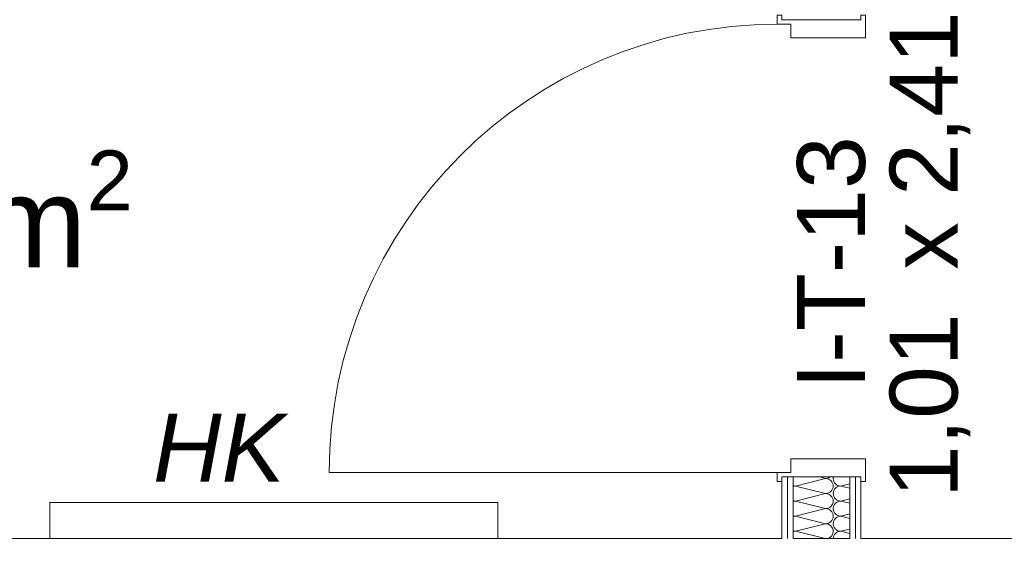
# Model space of a CAD drawing. Header units: metres. Extents: x -167 to 338, y -186 to 508.
# Tile 77 of 113: x 40.03 to 42.21, y 41.1 to 42.26. Entities that reach past the tile are written whole.
import ezdxf
from ezdxf.enums import TextEntityAlignment as Align

# ---------------------------------------------------------------- set-up
doc = ezdxf.new("R2010")
doc.units = ezdxf.units.M
doc.header["$MEASUREMENT"] = 0
for name, color, linetype in [('10 Wand außen', 7, 'Continuous'), ('50 Staffage', 7, 'Continuous'), ('80 Raum', 7, 'Continuous'), ('94 Genehmigungsplanung Bemaßung', 7, 'Continuous')]:
    doc.layers.add(name, color=color, linetype=linetype)
doc.styles.add('ERSTELLTER_STIL_1', font='arial.ttf')
doc.styles.add('ERSTELLTER_STIL_4', font='arial.ttf')
doc.dimstyles.new('ERSTELLTER_STIL__1', dxfattribs={"dimtxt": 0.25, "dimasz": 0.19, "dimexe": 0.18, "dimexo": 0.1, "dimgap": 0, "dimtad": 1, "dimtih": 1, "dimtoh": 1, "dimzin": 0, "dimdsep": 46, "dimtxsty": 'ERSTELLTER_STIL_1', "dimblk": 'ARROWHEAD_6', "dimblk1": 'ARROWHEAD_6', "dimblk2": 'ARROWHEAD_6', "dimcen": 0.09, "dimclrd": 7, "dimclre": 7, "dimclrt": 7, "dimazin": 0, "dimtfac": 1, "dimtdec": 4, "dimtmove": 0, "dimatfit": 3, "dimfxl": 1, "dimtolj": 1, "dimtzin": 0, "dimarcsym": 0})
pattern_1 = [(0, (27236.132094, 33357.27905), (0, 0.075), [0, -0.075])]

# ---------------------------------------------------------------- blocks, each defined once
blk = doc.blocks.new('Dusche Herren _0-04_10_1', base_point=(40.1197, 42.608))
at = {"layer": '80 Raum', "color": 7, "lineweight": 18, "insert": (39.2771, 41.9702), "char_height": 0.2, "attachment_point": 1, "style": 'ERSTELLTER_STIL_1'}
blk.add_mtext('\\A1;{\\pql;\\pt0,0.2;\\fArial|b0|i0|c0|p0;\\W1.000000;8,54\\fArial|b0|i0|c0|p0;\\W1.000000;\\A1{\\H.66x;\\S^  ;}\\fArial|b0|i0|c0|p0;\\W1.000000; m\\fArial|b0|i0|c0|p0;\\W1.000000;\\A1{\\H.66x;\\S2^  ;}}', dxfattribs=at)
at = {"layer": '80 Raum', "color": 7, "lineweight": 18, "style": 'ERSTELLTER_STIL_1'}
for tag, p in [('DUMMY_850', (41.1979, 42.8044)), ('ROOM_NAME', (39.2771, 42.7587)), ('DUMMY_851', (39.8261, 42.4116)), ('ROOM_NUMBER', (39.2771, 42.3659)), ('DUMMY_852', (39.2771, 42.0187))]:
    blk.add_attdef(tag, text='', height=0.2, dxfattribs=at).set_placement(p, align=Align.TOP_LEFT)
blk = doc.blocks.new('*X97', base_point=(27236.1321, 33357.279))
at = {"layer": '10 Wand außen', "color": 8, "linetype": 'Continuous', "lineweight": 18}
for p, q in [((41.8154, 41.2457), (41.8016, 41.2492)), ((41.8154, 41.2457), (41.7488, 41.229)), ((41.8154, 41.2124), (41.7488, 41.229)), ((41.8685, 41.234), (41.8488, 41.229)), ((41.8685, 41.2241), (41.8488, 41.229)), ((41.8154, 41.2124), (41.7488, 41.1957)), ((41.8154, 41.179), (41.7488, 41.1957)), ((41.8685, 41.2007), (41.8488, 41.1957)), ((41.8685, 41.1908), (41.8488, 41.1957)), ((41.8154, 41.179), (41.7488, 41.1624)), ((41.8154, 41.1457), (41.7488, 41.1624)), ((41.8685, 41.1673), (41.8488, 41.1624)), ((41.8685, 41.1574), (41.8488, 41.1624)), ((41.8154, 41.1457), (41.7488, 41.129)), ((41.8141, 41.1127), (41.7488, 41.129)), ((41.8685, 41.134), (41.8488, 41.129)), ((41.8685, 41.1241), (41.8488, 41.129))]:
    blk.add_line(p, q, dxfattribs=at)
for centre, start, end in [((41.8154, 41.2624), 270, 307.5682), ((41.8488, 41.2457), 168.0316, 180), ((41.7488, 41.2457), 251.6278, 270), ((41.7488, 41.2124), 90, 108.3722), ((41.8154, 41.229), 0, 90), ((41.8154, 41.229), 270, 0), ((41.8488, 41.2457), 180, 270), ((41.8488, 41.2124), 90, 180), ((41.8154, 41.1957), 0, 90), ((41.8488, 41.2124), 180, 270), ((41.7488, 41.2124), 251.6278, 270), ((41.7488, 41.179), 90, 108.3722), ((41.8154, 41.1957), 270, 0), ((41.8488, 41.179), 90, 180), ((41.7488, 41.179), 251.6278, 270), ((41.7488, 41.1457), 90, 108.3722), ((41.8154, 41.1624), 0, 90), ((41.8154, 41.1624), 270, 0), ((41.8488, 41.179), 180, 270), ((41.8488, 41.1457), 90, 180), ((41.8154, 41.129), 0, 90), ((41.8488, 41.1457), 180, 270), ((41.7488, 41.1457), 251.6278, 270), ((41.7488, 41.1124), 90, 108.3722), ((41.8154, 41.129), 281.2926, 0), ((41.8488, 41.1124), 90, 178.8907)]:
    blk.add_arc(centre, 0.0167, start, end, dxfattribs=at)
blk = doc.blocks.new('Zargentür 1-Fl 27_9')
at = {"layer": '10 Wand außen', "color": 7, "linetype": 'Continuous', "lineweight": 18}
for p, q in [((0.495, -0.01), (0.495, 0.98)), ((-0.495, -0.01), (-0.515, -0.01)), ((-0.515, -0.01), (-0.515, -0.02)), ((-0.515, -0.02), (-0.505, -0.02)), ((-0.505, -0.02), (-0.505, -0.195)), ((-0.495, -0.04), (-0.495, -0.01)), ((0.495, -0.04), (0.495, -0.01)), ((0.495, -0.01), (0.515, -0.01)), ((0.515, -0.02), (0.505, -0.02)), ((0.505, -0.02), (0.505, -0.195)), ((0.515, -0.01), (0.515, -0.02)), ((-0.465, -0.04), (-0.495, -0.04)), ((-0.465, -0.205), (-0.465, -0.04)), ((0.465, -0.205), (0.465, -0.04)), ((0.465, -0.04), (0.495, -0.04)), ((-0.505, -0.195), (-0.515, -0.195)), ((-0.515, -0.195), (-0.515, -0.205)), ((0.505, -0.195), (0.515, -0.195)), ((0.515, -0.195), (0.515, -0.205)), ((-0.515, -0.205), (-0.465, -0.205)), ((0.515, -0.205), (0.465, -0.205))]:
    blk.add_line(p, q, dxfattribs=at)
at = {"layer": '10 Wand außen', "color": 7, "linetype": 'Continuous', "lineweight": 13}
for p, q in [((-0.505, -0.0325), (-0.505, -0.02)), ((-0.505, -0.0325), (-0.505, -0.02)), ((0.505, -0.0325), (0.505, -0.02)), ((0.505, -0.0325), (0.505, -0.02)), ((-0.505, -0.045), (-0.505, -0.0325)), ((-0.505, -0.045), (-0.505, -0.0325)), ((0.505, -0.045), (0.505, -0.0325)), ((0.505, -0.045), (0.505, -0.0325)), ((-0.505, -0.17), (-0.505, -0.045)), ((-0.505, -0.17), (-0.505, -0.045)), ((0.505, -0.17), (0.505, -0.045)), ((0.505, -0.17), (0.505, -0.045)), ((-0.505, -0.1825), (-0.505, -0.17)), ((-0.505, -0.1825), (-0.505, -0.17)), ((0.505, -0.1825), (0.505, -0.17)), ((0.505, -0.1825), (0.505, -0.17)), ((-0.505, -0.195), (-0.505, -0.1825)), ((-0.505, -0.195), (-0.505, -0.1825)), ((0.505, -0.195), (0.505, -0.1825)), ((0.505, -0.195), (0.505, -0.1825))]:
    blk.add_line(p, q, dxfattribs=at)
blk.add_arc((0.495, -0.01), 0.99, 90, 180, dxfattribs=at)
blk = doc.blocks.new('T Marker 27_14')
at = {"layer": '10 Wand außen', "color": 7, "lineweight": 13, "char_height": 0.15, "attachment_point": 7, "rotation": 180, "style": 'ERSTELLTER_STIL_1'}
for s, insert in [('\\A1;{\\pql;\\pt0;\\fArial|b0|i0|c0|p0;\\W1.000000;1,01\\fArial|b0|i0|c0|p0;\\W1.000000;\\A1{\\H.66x;\\S^  ;}\\fArial|b0|i0|c0|p0;\\W1.000000; x 2,41\\fArial|b0|i0|c0|p0;\\W1.000000;\\A1{\\H.66x;\\S^  ;}}', (0.5516, 0.2572)), ('\\A1;{\\pql;\\pt0;\\fArial|b0|i0|c0|p0;\\W1.000000;I-T-13\\fArial|b0|i0|c0|p0;\\W1.000000;\\fArial|b0|i0|c0|p0;\\W1.000000;\\fArial|b0|i0|c0|p0;\\W1.000000;}', (0.3113, 0.0109))]:
    blk.add_mtext(s, dxfattribs=dict(at, insert=insert))
blk = doc.blocks.new('Heizkörper 4 27_3')
at = {"layer": '50 Staffage', "color": 7, "linetype": 'Continuous', "lineweight": 13}
for p, q in [((0, 0.08), (0.9896, 0.08)), ((0, 0), (0, 0.08)), ((0.9896, 0.08), (0.9896, 0)), ((0.9896, 0), (0, 0))]:
    blk.add_line(p, q, dxfattribs=at)
blk = doc.blocks.new('*D473', base_point=(27236.1321, 33357.279))
at = {"layer": '94 Genehmigungsplanung Bemaßung', "color": 7, "linetype": 'Continuous', "lineweight": 13}
for p, q in [((38.2411, 45.7456), (38.2411, 46.1206)), ((57.8425, 45.7456), (57.8425, 46.1206)), ((38.3411, 46.0331), (38.1411, 45.8331)), ((57.9425, 46.0331), (57.7425, 45.8331)), ((38.2411, 45.9331), (57.8425, 45.9331))]:
    blk.add_line(p, q, dxfattribs=at)
at = {"layer": '94 Genehmigungsplanung Bemaßung', "color": 7, "lineweight": 13, "char_height": 0.25, "attachment_point": 7, "style": 'ERSTELLTER_STIL_1'}
for s, insert in [('\\A1;{\\pql;\\fArial|b0|i0|c0|p0;\\W1.000000;19,60}', (47.4221, 45.9831)), ('\\A1;{\\pql;\\fArial|b0|i0|c0|p0;\\W1.000000;32}', (57.3611, 45.9831))]:
    blk.add_mtext(s, dxfattribs=dict(at, insert=insert))
blk = doc.blocks.new('ARROWHEAD_6')
at = {"color": 0, "linetype": 'Continuous', "lineweight": 0}
for p, q in [((-0.5, -0.5), (0.5, 0.5)), ((0, 0), (-1, 0))]:
    blk.add_line(p, q, dxfattribs=at)

msp = doc.modelspace()

# ---------------------------------------------------------------- hatches: boundary and pattern name
at = {"layer": '10 Wand außen', "linetype": 'Continuous', "lineweight": 13, "true_color": 0x000100}
h = msp.add_hatch(dxfattribs=at)
h.set_pattern_fill('Gipskarton_0001', color=98, style=0, pattern_type=2)
h.set_pattern_definition(pattern_1)
h.paths.add_polyline_path([(41.7185, 41.1127), (41.731, 41.1127), (41.731, 41.2492), (41.7185, 41.2492)])
h = msp.add_hatch(dxfattribs=at)
h.set_pattern_fill('Gipskarton_0001', color=98, style=0, pattern_type=2)
h.set_pattern_definition(pattern_1)
h.paths.add_polyline_path([(41.731, 41.2492), (41.731, 41.1127), (41.7435, 41.1127), (41.7435, 41.2492)])
h = msp.add_hatch(dxfattribs=at)
h.set_pattern_fill('Gipskarton_0001', color=98, style=0, pattern_type=2)
h.set_pattern_definition(pattern_1)
h.paths.add_polyline_path([(41.881, 41.2492), (41.8685, 41.2492), (41.8685, 41.1127), (41.881, 41.1127)])
h = msp.add_hatch(dxfattribs=at)
h.set_pattern_fill('Gipskarton_0001', color=98, style=0, pattern_type=2)
h.set_pattern_definition(pattern_1)
h.paths.add_polyline_path([(41.881, 41.2492), (41.881, 41.1127), (41.8935, 41.1127), (41.8935, 41.2492)])
h = msp.add_hatch(dxfattribs=at)
h.set_pattern_fill('Gipskarton_0001', color=98, style=0, pattern_type=2)
h.set_pattern_definition(pattern_1)
h.paths.add_polyline_path([(38.2411, 41.1127), (38.2411, 41.1002), (42.2685, 41.1002), (42.2685, 41.1127)])

# ---------------------------------------------------------------- linework, layer by layer
at = {"layer": '10 Wand außen', "color": 7, "linetype": 'Continuous', "lineweight": 13}
for p, q in [((41.731, 42.2592), (41.7185, 42.2592)), ((41.7435, 42.2592), (41.731, 42.2592)), ((41.8685, 42.2592), (41.7435, 42.2592)), ((41.881, 42.2592), (41.8685, 42.2592)), ((41.8935, 42.2592), (41.881, 42.2592)), ((41.731, 41.2492), (41.7185, 41.2492)), ((41.731, 41.2492), (41.731, 41.1127)), ((41.7435, 41.2492), (41.731, 41.2492)), ((41.7435, 41.2492), (41.7435, 41.1127)), ((41.8685, 41.2492), (41.7435, 41.2492)), ((41.8685, 41.1127), (41.8685, 41.2492)), ((41.881, 41.2492), (41.8685, 41.2492)), ((41.881, 41.1127), (41.881, 41.2492)), ((41.8935, 41.2492), (41.881, 41.2492))]:
    msp.add_line(p, q, dxfattribs=at)
at = {"layer": '10 Wand außen', "color": 7, "linetype": 'Continuous', "lineweight": 13, "flags": 128}
for points in [[(41.7185, 41.2492), (41.7185, 41.1127)], [(41.8935, 41.1127), (41.8935, 41.2492)], [(41.7185, 41.1127), (38.3911, 41.1127)], [(41.8685, 41.1127), (41.7435, 41.1127)], [(41.7435, 41.1127), (41.8685, 41.1127)], [(42.2685, 41.1127), (41.8935, 41.1127)]]:
    msp.add_lwpolyline(points, dxfattribs=at)

# ---------------------------------------------------------------- block references
at = {"layer": '10 Wand außen', "color": 7, "linetype": 'Continuous', "lineweight": 18, "xscale": -1, "rotation": 90}
msp.add_blockref('Zargentür 1-Fl 27_9', (41.6985, 41.7542), dxfattribs=at)
at = {"layer": '10 Wand außen', "color": 7, "lineweight": 13, "rotation": 270}
msp.add_blockref('T Marker 27_14', (41.8935, 41.7542), dxfattribs=at)
at = {"layer": '10 Wand außen', "color": 7, "lineweight": 35}
msp.add_blockref('*X97', (27236.1321, 33357.279), dxfattribs=at)
at = {"layer": '50 Staffage', "color": 7, "linetype": 'Continuous', "lineweight": 13, "rotation": 180}
msp.add_blockref('Heizkörper 4 27_3', (41.0912, 41.1927), dxfattribs=at)
at = {"layer": '80 Raum', "color": 7, "linetype": 'Continuous', "lineweight": 18}
msp.add_blockref('Dusche Herren _0-04_10_1', (40.1197, 42.608), dxfattribs=at).add_auto_attribs({'ROOM_NAME': 'Dusche Herren ', 'ROOM_NUMBER': '0-04'})

# ---------------------------------------------------------------- texts
at = {"layer": '10 Wand außen', "color": 8, "linetype": 'Continuous', "lineweight": 18, "insert": (40.3293, 41.3885), "char_height": 0.15, "attachment_point": 1, "style": 'ERSTELLTER_STIL_4'}
msp.add_mtext('\\A1;{\\pql;\\fArial|b0|i1|c0|p0;\\W1.000000;HK}', dxfattribs=at)

# ---------------------------------------------------------------- dimensions: what is measured, and where the dimension line sits
at = {"layer": '94 Genehmigungsplanung Bemaßung', "color": 7, "linetype": 'Continuous', "lineweight": 13}
dim = msp.add_linear_dim(base=(57.8425, 45.9331), p1=(38.2411, 36.0897), p2=(57.8425, 43.6597), dimstyle='ERSTELLTER_STIL__1', dxfattribs=at)
dim.commit()
dim.dimension.update_dxf_attribs({"geometry": '*D473', "text_midpoint": (47.8409, 46.1081), "dimtype": 160})

doc.saveas('drawing.dxf')
